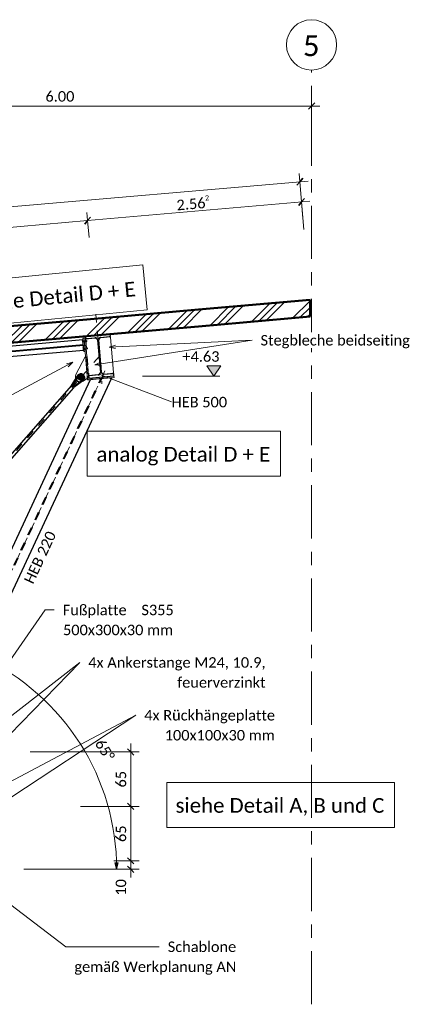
# Model space of a CAD drawing. Header units: metres. Extents: x -25 to 81, y -4 to 26.
# Tile 17 of 53: x -4.25 to 0.44, y -2.86 to 8.88. Entities that reach past the tile are written whole.
import ezdxf

# ---------------------------------------------------------------- set-up
doc = ezdxf.new("R2010")
doc.units = ezdxf.units.M
for name, pattern in [('Achse', [0.5, 0.25, -0.125, 0, -0.125]), ('Achse kurz', [0.2, 0.1, -0.05, 0, -0.05]), ('Rasterlinie', [1.11125, 0.635, -0.15875, 0.15875, -0.15875]), ('Strich', [0.3175, 0.15875, -0.15875]), ('Verdeckt', [0.15, 0.1, -0.05])]:
    doc.linetypes.add(name, pattern=pattern)
for name, color, linetype, lineweight in [('_Verdeckte Linien_', 7, 'Strich', 18), ('A-ANNO-DIMS', 211, 'Continuous', 9), ('A-ANNO-DIMS-50', 211, 'Continuous', 9), ('A-DETL', 90, 'Continuous', 18), ('A-DETL-THIN', 151, 'Continuous', 18), ('A-FLOR', 192, 'Continuous', 35), ('A-FLOR-PATT', 8, 'Continuous', 50), ('G-ANNO-DIMS', 111, 'Continuous', 9), ('S-BEAM', 12, 'Continuous', 35), ('S-BEAM-HDLN', 1, 'Verdeckt', 25), ('S-BEAM-IDEN', 2, 'Continuous', 9), ('S-COLS', 52, 'Continuous', 18), ('S-COLS-HDLN', 52, 'Verdeckt', 25), ('S-GRID', 1, 'Continuous', 9), ('S-GRID-IDEN', 1, 'Continuous', 9), ('Text', 250, 'Continuous', 9), ('Tragwerksverbindungen', 7, 'Continuous', 18)]:
    doc.layers.add(name, color=color, linetype=linetype, lineweight=lineweight)
doc.styles.add('Calibri', font='calibri.ttf', dxfattribs={"height": 0.25})
doc.styles.add('Calibri_2', font='calibri.ttf', dxfattribs={"height": 0.125})
doc.styles.add('Calibri_4', font='calibri.ttf', dxfattribs={"height": 0.175})
doc.dimstyles.new('DIM25', dxfattribs={"dimscale": 0.3048, "dimtxt": 0.147169, "dimasz": 0.246063, "dimexe": 0.328084, "dimexo": 0.0625, "dimgap": 0.016404, "dimtad": 1, "dimrnd": 0.001, "dimzin": 0, "dimdsep": 46, "dimtxsty": 'Calibri_2', "dimblk1": 'OBLIQUE', "dimblk2": 'OBLIQUE', "dimsah": 1, "dimcen": 0.09, "dimdle": 0.328084, "dimadec": 0, "dimazin": 0, "dimtfac": 1, "dimtdec": 4, "dimtix": 1, "dimtmove": 2, "dimatfit": 3, "dimfxl": 0.656168, "dimfxlon": 1, "dimtvp": 1, "dimtolj": 1, "dimtzin": 0, "dimlwd": 18, "dimlwe": 18, "dimarcsym": 2})
doc.dimstyles.new('DIM25_2', dxfattribs={"dimscale": 0.3048, "dimtxt": 0.147169, "dimasz": 0.246063, "dimexe": 0.328084, "dimexo": 0.0625, "dimgap": 0.016404, "dimtad": 1, "dimrnd": 0.001, "dimzin": 0, "dimdsep": 46, "dimtxsty": 'Calibri_2', "dimblk1": 'OBLIQUE', "dimblk2": 'OBLIQUE', "dimsah": 1, "dimcen": 0.09, "dimdle": 0.328084, "dimadec": 0, "dimazin": 0, "dimtfac": 1, "dimtdec": 4, "dimtix": 1, "dimtmove": 2, "dimatfit": 3, "dimfxl": 0.656168, "dimfxlon": 1, "dimtvp": 1, "dimtolj": 1, "dimtzin": 0, "dimlwd": 18, "dimlwe": 18, "dimarcsym": 2})
doc.dimstyles.new('DIM25_3', dxfattribs={"dimscale": 0.3048, "dimtxt": 0.147169, "dimasz": 0.246063, "dimexe": 0.328084, "dimexo": 0.0625, "dimgap": 0.016404, "dimtad": 1, "dimrnd": 0.001, "dimzin": 0, "dimdsep": 46, "dimtxsty": 'Calibri_2', "dimblk1": 'OBLIQUE', "dimblk2": 'OBLIQUE', "dimsah": 1, "dimcen": 0.09, "dimdle": 0.328084, "dimadec": 0, "dimazin": 0, "dimtfac": 1, "dimtdec": 4, "dimtix": 1, "dimtmove": 0, "dimatfit": 3, "dimfxl": 0.656168, "dimfxlon": 1, "dimtvp": 1, "dimtolj": 1, "dimtzin": 0, "dimlwd": 18, "dimlwe": 18, "dimarcsym": 2})
doc.dimstyles.new('DIM25_4', dxfattribs={"dimscale": 0.3048, "dimtxt": 0.147169, "dimasz": 0.246063, "dimexe": 0.328084, "dimexo": 0.0625, "dimgap": 0.016404, "dimtad": 1, "dimdec": 1, "dimlfac": 100, "dimrnd": 0.1, "dimdsep": 46, "dimtxsty": 'Calibri_2', "dimblk1": 'OBLIQUE', "dimblk2": 'OBLIQUE', "dimsah": 1, "dimcen": 0.09, "dimdle": 0.328084, "dimadec": 0, "dimazin": 0, "dimtfac": 1, "dimtdec": 4, "dimtix": 1, "dimtmove": 2, "dimatfit": 3, "dimfxl": 0.656168, "dimfxlon": 1, "dimtvp": 1, "dimtolj": 1, "dimtzin": 0, "dimlwd": 18, "dimlwe": 18, "dimarcsym": 2})
doc.dimstyles.new('DIM25_5', dxfattribs={"dimscale": 0.3048, "dimtxt": 0.147169, "dimasz": 0.246063, "dimexe": 0.328084, "dimexo": 0.0625, "dimgap": 0.016404, "dimtad": 1, "dimdec": 1, "dimlfac": 100, "dimrnd": 0.1, "dimdsep": 46, "dimtxsty": 'Calibri_2', "dimblk1": 'OBLIQUE', "dimblk2": 'OBLIQUE', "dimsah": 1, "dimcen": 0.09, "dimdle": 0.328084, "dimadec": 0, "dimazin": 0, "dimtfac": 1, "dimtdec": 4, "dimtix": 1, "dimtmove": 0, "dimatfit": 3, "dimfxl": 0.656168, "dimfxlon": 1, "dimtvp": 1, "dimtolj": 1, "dimtzin": 0, "dimlwd": 18, "dimlwe": 18, "dimarcsym": 2})
doc.dimstyles.new('WIN25', dxfattribs={"dimscale": 0.3048, "dimtxt": 0.147169, "dimasz": 0.246063, "dimexe": 0.328084, "dimexo": 0.328084, "dimgap": 0.016404, "dimtad": 1, "dimdec": 1, "dimlfac": 100, "dimrnd": 0.1, "dimdsep": 46, "dimtxsty": 'Calibri_2', "dimsah": 1, "dimcen": 0.09, "dimadec": 0, "dimazin": 0, "dimtfac": 1, "dimtdec": 4, "dimtix": 1, "dimtmove": 2, "dimatfit": 3, "dimfxl": 1, "dimtvp": 1, "dimtolj": 1, "dimtzin": 0, "dimlwd": 18, "dimlwe": 18, "dimarcsym": 2})

# ---------------------------------------------------------------- blocks, each defined once
blk = doc.blocks.new('Vierkantstahl Träger - QRO 120-1128519-2 - 2')
at = {"layer": 'S-BEAM'}
for p, q in [((-3.487, 5.006), (-10.003, 4.436)), ((-3.486, 5), (-10.003, 4.43))]:
    blk.add_line(p, q, dxfattribs=at)
blk = doc.blocks.new('HEB Träger - HEB 220-1128520-2 - 2')
at = {"layer": 'S-BEAM-HDLN'}
for p, q in [((-17.331, 0.2), (-15.279, 4.6)), ((-17.32, 0.2), (-15.268, 4.601))]:
    blk.add_line(p, q, dxfattribs=at)
blk = doc.blocks.new('SP-TV-Schraube_Mutter_001 - M36-1128529-2 - 2')
at = {"layer": 'Tragwerksverbindungen', "linetype": 'Strich'}
blk.add_hatch(color=142, dxfattribs=at).paths.add_polyline_path([(-15.519, 4.581), (-15.492, 4.597), (-15.492, 4.628), (-15.519, 4.644), (-15.547, 4.628), (-15.547, 4.597)])
at = {"layer": 'Tragwerksverbindungen'}
for p, q in [((-15.519, 4.644), (-15.547, 4.628)), ((-15.547, 4.628), (-15.547, 4.597)), ((-15.547, 4.597), (-15.519, 4.581)), ((-15.492, 4.628), (-15.519, 4.644)), ((-15.519, 4.581), (-15.492, 4.597)), ((-15.492, 4.597), (-15.492, 4.628))]:
    blk.add_line(p, q, dxfattribs=at)
blk = doc.blocks.new('HEB Träger - HEB 500-V1-2 - 2')
at = {"layer": 'S-BEAM', "lineweight": 25}
for p, q in [((-15.167, 5.132), (-15.465, 5.106)), ((-15.465, 5.106), (-15.463, 5.078)), ((-15.463, 5.078), (-15.348, 5.088)), ((-15.318, 5.064), (-15.284, 4.675)), ((-15.27, 4.677), (-15.304, 5.065)), ((-15.279, 5.094), (-15.164, 5.104)), ((-15.164, 5.104), (-15.167, 5.132)), ((-15.309, 4.646), (-15.424, 4.636)), ((-15.424, 4.636), (-15.422, 4.608)), ((-15.422, 4.608), (-15.123, 4.634)), ((-15.125, 4.662), (-15.241, 4.652)), ((-15.123, 4.634), (-15.125, 4.662))]:
    blk.add_line(p, q, dxfattribs=at)
for centre, start, end in [((-15.345, 5.061), 5, 95), ((-15.277, 5.067), 95, 185), ((-15.311, 4.673), 275, 5), ((-15.243, 4.679), 185, 275)]:
    blk.add_arc(centre, 0.027, start, end, dxfattribs=at)
blk = doc.blocks.new('FP_4-2 - 2')
at = {"layer": 'A-FLOR-PATT', "lineweight": 18}
for p, q in [((-9.411, 4.791), (-5.096, 5.169)), ((-9.411, 4.791), (-5.096, 5.169)), ((-9.332, 4.798), (-5.057, 5.172)), ((-9.332, 4.798), (-5.057, 5.172)), ((-9.253, 4.805), (-5.017, 5.176)), ((-9.253, 4.805), (-5.017, 5.176)), ((-8.964, 4.83), (-4.873, 5.188)), ((-8.964, 4.83), (-4.873, 5.188)), ((-8.885, 4.837), (-4.833, 5.192)), ((-8.885, 4.837), (-4.833, 5.192)), ((-8.806, 4.844), (-4.794, 5.195)), ((-8.806, 4.844), (-4.794, 5.195)), ((-8.517, 4.869), (-4.649, 5.208)), ((-8.517, 4.869), (-4.649, 5.208)), ((-8.438, 4.876), (-4.61, 5.211)), ((-8.438, 4.876), (-4.61, 5.211)), ((-8.358, 4.883), (-4.57, 5.215)), ((-8.358, 4.883), (-4.57, 5.215)), ((-8.069, 4.908), (-4.425, 5.228)), ((-8.069, 4.908), (-4.425, 5.228)), ((-7.99, 4.915), (-4.386, 5.231)), ((-7.99, 4.915), (-4.386, 5.231)), ((-7.911, 4.922), (-4.346, 5.234)), ((-7.911, 4.922), (-4.346, 5.234)), ((-7.622, 4.947), (-4.202, 5.247)), ((-7.622, 4.947), (-4.202, 5.247)), ((-7.543, 4.954), (-4.162, 5.251)), ((-7.543, 4.954), (-4.162, 5.251)), ((-7.464, 4.961), (-4.123, 5.254)), ((-7.464, 4.961), (-4.123, 5.254)), ((-10.753, 4.673), (-6.183, 5.074)), ((-10.753, 4.673), (-6.183, 5.074)), ((-10.674, 4.68), (-6.104, 5.081)), ((-10.674, 4.68), (-6.104, 5.081)), ((-10.595, 4.687), (-6.025, 5.088)), ((-10.595, 4.687), (-6.025, 5.088)), ((-10.306, 4.712), (-5.736, 5.113)), ((-10.306, 4.712), (-5.736, 5.113)), ((-10.227, 4.719), (-5.657, 5.12)), ((-10.227, 4.719), (-5.657, 5.12)), ((-10.148, 4.726), (-5.578, 5.127)), ((-10.148, 4.726), (-5.578, 5.127)), ((-9.859, 4.751), (-5.32, 5.149)), ((-9.859, 4.751), (-5.32, 5.149)), ((-9.78, 4.758), (-5.281, 5.153)), ((-9.78, 4.758), (-5.281, 5.153)), ((-9.7, 4.765), (-5.241, 5.156)), ((-9.7, 4.765), (-5.241, 5.156)), ((-12.095, 4.556), (-7.525, 4.956)), ((-12.095, 4.556), (-7.525, 4.956)), ((-12.016, 4.562), (-7.446, 4.963)), ((-12.016, 4.562), (-7.446, 4.963)), ((-11.937, 4.569), (-7.367, 4.97)), ((-11.937, 4.569), (-7.367, 4.97)), ((-11.648, 4.595), (-7.078, 4.995)), ((-11.648, 4.595), (-7.078, 4.995)), ((-11.569, 4.602), (-6.999, 5.002)), ((-11.569, 4.602), (-6.999, 5.002)), ((-11.49, 4.609), (-6.92, 5.009)), ((-11.49, 4.609), (-6.92, 5.009)), ((-11.201, 4.634), (-6.631, 5.035)), ((-11.201, 4.634), (-6.631, 5.035)), ((-11.121, 4.641), (-6.552, 5.041)), ((-11.121, 4.641), (-6.552, 5.041)), ((-11.042, 4.648), (-6.473, 5.048)), ((-11.042, 4.648), (-6.473, 5.048)), ((-12.769, 4.497), (-8.262, 4.892)), ((-12.769, 4.497), (-8.262, 4.892)), ((-12.769, 4.497), (-8.341, 4.885)), ((-12.769, 4.497), (-8.341, 4.885)), ((-12.769, 4.497), (-8.42, 4.878)), ((-12.769, 4.497), (-8.42, 4.878)), ((-12.769, 4.497), (-8.709, 4.853)), ((-12.769, 4.497), (-8.709, 4.853)), ((-12.769, 4.497), (-8.788, 4.846)), ((-12.769, 4.497), (-8.788, 4.846)), ((-12.769, 4.497), (-8.867, 4.839)), ((-12.769, 4.497), (-8.867, 4.839)), ((-12.542, 4.516), (-7.973, 4.917)), ((-12.542, 4.516), (-7.973, 4.917)), ((-12.463, 4.523), (-7.894, 4.924)), ((-12.463, 4.523), (-7.894, 4.924)), ((-12.384, 4.53), (-7.815, 4.931)), ((-12.384, 4.53), (-7.815, 4.931)), ((-12.769, 4.497), (-9.157, 4.813)), ((-12.769, 4.497), (-9.157, 4.813)), ((-12.769, 4.497), (-9.236, 4.806)), ((-12.769, 4.497), (-9.236, 4.806)), ((-12.769, 4.497), (-9.315, 4.8)), ((-12.769, 4.497), (-9.315, 4.8)), ((-12.769, 4.497), (-9.604, 4.774)), ((-12.769, 4.497), (-9.604, 4.774)), ((-12.769, 4.497), (-9.683, 4.767)), ((-12.769, 4.497), (-9.683, 4.767)), ((-12.769, 4.497), (-9.762, 4.76)), ((-12.769, 4.497), (-9.762, 4.76)), ((-12.769, 4.497), (-10.051, 4.735)), ((-12.769, 4.497), (-10.051, 4.735)), ((-12.769, 4.497), (-10.13, 4.728)), ((-12.769, 4.497), (-10.13, 4.728)), ((-12.769, 4.497), (-10.209, 4.721)), ((-12.769, 4.497), (-10.209, 4.721)), ((-12.769, 4.497), (-10.498, 4.696)), ((-12.769, 4.497), (-10.498, 4.696)), ((-12.769, 4.497), (-10.578, 4.689)), ((-12.769, 4.497), (-10.578, 4.689)), ((-12.769, 4.497), (-10.657, 4.682)), ((-12.769, 4.497), (-10.657, 4.682)), ((-12.769, 4.497), (-10.946, 4.657)), ((-12.769, 4.497), (-10.946, 4.657)), ((-12.769, 4.497), (-11.025, 4.65)), ((-12.769, 4.497), (-11.025, 4.65)), ((-12.769, 4.497), (-11.104, 4.643)), ((-12.769, 4.497), (-11.104, 4.643)), ((-12.769, 4.497), (-11.393, 4.618)), ((-12.769, 4.497), (-11.393, 4.618)), ((-12.769, 4.497), (-11.472, 4.611)), ((-12.769, 4.497), (-11.472, 4.611)), ((-12.769, 4.497), (-11.551, 4.604)), ((-12.769, 4.497), (-11.551, 4.604)), ((-12.769, 4.497), (-11.84, 4.579)), ((-12.769, 4.497), (-11.84, 4.579)), ((-12.769, 4.497), (-11.919, 4.572)), ((-12.769, 4.497), (-11.919, 4.572)), ((-12.769, 4.497), (-11.999, 4.565)), ((-12.769, 4.497), (-11.999, 4.565)), ((-12.769, 4.497), (-12.288, 4.539)), ((-12.769, 4.497), (-12.288, 4.539)), ((-12.769, 4.497), (-12.367, 4.532)), ((-12.769, 4.497), (-12.367, 4.532)), ((-12.769, 4.497), (-12.446, 4.526)), ((-12.769, 4.497), (-12.446, 4.526)), ((-12.769, 4.497), (-12.735, 4.5)), ((-12.769, 4.497), (-12.735, 4.5))]:
    blk.add_line(p, q, dxfattribs=at)
blk = doc.blocks.new('SP-TV-AP-Rechteck_002 - AP-Rechteck-1131863-2 - 2')
at = {"layer": 'Tragwerksverbindungen'}
for p, q in [((-15.422, 4.608), (-15.123, 4.634)), ((-15.422, 4.608), (-15.42, 4.588)), ((-15.121, 4.614), (-15.42, 4.588)), ((-15.123, 4.634), (-15.121, 4.614))]:
    blk.add_line(p, q, dxfattribs=at)
blk = doc.blocks.new('SP-TV-AP-Rechteck_002 - AP-Rechteck-1131659-2 - 2')
at = {"layer": 'Tragwerksverbindungen'}
for p, q in [((-22.043, 4.531), (-22.028, 4.532)), ((-21.998, 4.013), (-22.043, 4.531)), ((-22.028, 4.532), (-21.983, 4.014)), ((-21.998, 4.013), (-21.983, 4.014))]:
    blk.add_line(p, q, dxfattribs=at)
blk = doc.blocks.new('SP-TV-AP-Rechteck_002 - AP-Rechteck-1132111-2 - 2')
at = {"layer": 'Tragwerksverbindungen'}
for p, q in [((-22.026, 4.511), (-22.011, 4.513)), ((-22.012, 4.352), (-22.026, 4.511)), ((-22.011, 4.513), (-21.997, 4.353)), ((-22.012, 4.352), (-21.997, 4.353))]:
    blk.add_line(p, q, dxfattribs=at)
blk = doc.blocks.new('Rundstahl Träger - RB 36-V11-2 - 2')
at = {"layer": 'S-BEAM', "lineweight": 25}
for p, q in [((-15.629, 4.52), (-19.248, 0.41)), ((-19.218, 0.383), (-15.599, 4.494)), ((-15.614, 4.507), (-15.629, 4.52)), ((-15.614, 4.507), (-15.628, 4.52)), ((-15.612, 4.506), (-15.614, 4.507)), ((-15.612, 4.506), (-15.614, 4.507)), ((-15.599, 4.494), (-15.605, 4.499)), ((-15.599, 4.494), (-15.605, 4.499)), ((-19.248, 0.41), (-19.244, 0.406)), ((-19.247, 0.409), (-19.244, 0.406)), ((-19.223, 0.388), (-19.218, 0.384)), ((-19.223, 0.388), (-19.218, 0.383))]:
    blk.add_line(p, q, dxfattribs=at)
at = {"layer": 'S-BEAM-HDLN'}
for p, q in [((-15.605, 4.499), (-15.612, 4.506)), ((-15.605, 4.499), (-15.612, 4.506)), ((-19.244, 0.406), (-19.233, 0.397)), ((-19.244, 0.406), (-19.233, 0.397)), ((-19.233, 0.397), (-19.223, 0.388)), ((-19.233, 0.397), (-19.223, 0.388))]:
    blk.add_line(p, q, dxfattribs=at)
blk = doc.blocks.new('Öse3 - Öse2-1135707-2 - 2')
at = {"layer": 'S-COLS', "lineweight": 50}
for p, q in [((-3.546, 4.642), (-3.625, 4.517)), ((-3.605, 4.499), (-3.487, 4.589)), ((-3.625, 4.517), (-3.605, 4.499))]:
    blk.add_line(p, q, dxfattribs=at)
blk.add_arc((-3.517, 4.615), 0.0397, 318.3111, 138.3111, dxfattribs=at)
at = {"layer": 'S-COLS-HDLN'}
for start, end in [(96.1026, 276.1026), (276.1026, 96.1026)]:
    blk.add_arc((-3.517, 4.615), 0.0185, start, end, dxfattribs=at)
blk = doc.blocks.new('Öse4 - Öse2-1135721-2 - 2')
at = {"layer": 'S-COLS'}
blk.add_line((-3.605, 4.499), (-3.521, 4.563), dxfattribs=at)
at = {"layer": 'S-COLS-HDLN'}
for p, q in [((-3.546, 4.642), (-3.625, 4.518)), ((-3.521, 4.563), (-3.487, 4.589)), ((-3.625, 4.518), (-3.605, 4.499))]:
    blk.add_line(p, q, dxfattribs=at)
for radius, start, end in [(0.0397, 318.3111, 138.3111), (0.0185, 96.1026, 276.1026), (0.0185, 276.1026, 96.1026)]:
    blk.add_arc((-3.517, 4.615), radius, start, end, dxfattribs=at)
blk = doc.blocks.new('Verbindungsblech1 - Verbindungsblech2-1135840-2 - 2')
at = {"layer": 'S-COLS'}
for p, q in [((-3.282, 5.093), (-3.304, 5.068)), ((-3.304, 5.065), (-3.27, 4.677)), ((-3.177, 5.103), (-3.279, 5.094)), ((-3.162, 5.091), (-3.177, 5.103)), ((-3.126, 4.676), (-3.162, 5.091)), ((-3.269, 4.673), (-3.244, 4.653)), ((-3.241, 4.652), (-3.139, 4.661)), ((-3.139, 4.661), (-3.126, 4.676))]:
    blk.add_line(p, q, dxfattribs=at)
at = {"layer": 'S-COLS-HDLN'}
for p, q in [((-3.304, 5.068), (-3.304, 5.067)), ((-3.304, 5.067), (-3.304, 5.065)), ((-3.28, 5.094), (-3.282, 5.094)), ((-3.282, 5.094), (-3.282, 5.093)), ((-3.27, 4.677), (-3.27, 4.674)), ((-3.27, 4.674), (-3.269, 4.673)), ((-3.244, 4.653), (-3.243, 4.652)), ((-3.243, 4.652), (-3.241, 4.652))]:
    blk.add_line(p, q, dxfattribs=at)
blk = doc.blocks.new('Verbindungsblech2 - Verbindungsblech2-1135960-2 - 2')
at = {"layer": 'S-COLS'}
for p, q in [((-3.45, 5.079), (-3.462, 5.065)), ((-3.348, 5.088), (-3.45, 5.079)), ((-3.319, 5.067), (-3.345, 5.088)), ((-3.284, 4.675), (-3.318, 5.064)), ((-3.426, 4.649), (-3.411, 4.637)), ((-3.411, 4.637), (-3.309, 4.646)), ((-3.306, 4.647), (-3.285, 4.671))]:
    blk.add_line(p, q, dxfattribs=at)
at = {"layer": 'S-COLS-HDLN'}
for p, q in [((-3.462, 5.065), (-3.462, 5.064)), ((-3.462, 5.064), (-3.426, 4.65)), ((-3.346, 5.089), (-3.348, 5.088)), ((-3.345, 5.088), (-3.346, 5.089)), ((-3.319, 5.066), (-3.319, 5.067)), ((-3.318, 5.064), (-3.319, 5.066)), ((-3.426, 4.65), (-3.426, 4.649)), ((-3.309, 4.646), (-3.307, 4.646)), ((-3.307, 4.646), (-3.306, 4.647)), ((-3.285, 4.671), (-3.284, 4.672)), ((-3.284, 4.672), (-3.284, 4.675))]:
    blk.add_line(p, q, dxfattribs=at)
blk = doc.blocks.new('Lasche richtig3 - Lasche richtig-1135979-2 - 2')
at = {"layer": 'S-COLS'}
for p, q in [((-3.466, 4.863), (-3.576, 4.651)), ((-3.459, 4.86), (-3.466, 4.863)), ((-3.437, 4.607), (-3.459, 4.86)), ((-3.489, 4.573), (-3.437, 4.607))]:
    blk.add_line(p, q, dxfattribs=at)
for start, end in [(152.6315, 207.1385), (271.1379, 303.1702)]:
    blk.add_arc((-3.522, 4.623), 0.0602, start, end, dxfattribs=at)
at = {"layer": 'S-COLS-HDLN'}
for centre, radius, start, end in [((-3.522, 4.623), 0.0602, 207.1858, 271.0906), ((-3.517, 4.617), 0.0186, 97.2764, 277.2764), ((-3.517, 4.617), 0.0186, 277.2764, 97.2764)]:
    blk.add_arc(centre, radius, start, end, dxfattribs=at)
blk = doc.blocks.new('SP-TV-Schraube_DIN4017_001 - M12-V16-2 - 2')
at = {"layer": '_Verdeckte Linien_'}
for p, q in [((-15.498, 5.052), (-15.499, 5.058)), ((-15.491, 5.058), (-15.499, 5.058)), ((-15.491, 5.053), (-15.498, 5.052)), ((-15.498, 5.042), (-15.498, 5.052)), ((-15.446, 5.058), (-15.491, 5.054)), ((-15.446, 5.052), (-15.446, 5.058)), ((-15.446, 5.052), (-15.446, 5.058)), ((-15.445, 5.046), (-15.446, 5.052)), ((-15.445, 5.046), (-15.446, 5.052)), ((-15.498, 5.042), (-15.49, 5.043)), ((-15.497, 5.037), (-15.498, 5.042)), ((-15.49, 5.038), (-15.497, 5.037)), ((-15.49, 5.042), (-15.445, 5.046))]:
    blk.add_line(p, q, dxfattribs=at)
at = {"layer": 'Tragwerksverbindungen'}
for p, q in [((-15.491, 5.058), (-15.491, 5.053)), ((-15.491, 5.053), (-15.49, 5.043)), ((-15.49, 5.043), (-15.49, 5.038))]:
    blk.add_line(p, q, dxfattribs=at)
blk = doc.blocks.new('Raster - 5_0-CAL mit Kreis-650460-2 - 2')
at = {"layer": 'S-GRID-IDEN'}
blk.add_circle((-24.764, 8.583), 0.3, dxfattribs=at)
blk = doc.blocks.new('DIMBLOCK34-2 - 2')
at = {"layer": 'A-ANNO-DIMS-50', "lineweight": 18}
for p, q in [((-0.904, 6.95), (-0.912, 7.05)), ((-0.804, 6.959), (-12.99, 5.9)), ((-0.904, 6.95), (-0.854, 6.379)), ((-12.891, 5.909), (-12.899, 6.009)), ((-12.891, 5.909), (-12.841, 5.338))]:
    blk.add_line(p, q, dxfattribs=at)
at = {"layer": 'A-ANNO-DIMS-50', "lineweight": 35}
for p, q in [((-0.904, 6.95), (-0.938, 6.91)), ((-0.904, 6.95), (-0.869, 6.991)), ((-12.891, 5.909), (-12.925, 5.868)), ((-12.891, 5.909), (-12.857, 5.95))]:
    blk.add_line(p, q, dxfattribs=at)
at = {"layer": 'A-ANNO-DIMS-50', "color": 0, "lineweight": 18, "insert": (-8.827, 6.441), "char_height": 0.125, "width": 0.61984, "attachment_point": 1, "rotation": 4.9648, "line_spacing_factor": 1.158048, "style": 'Calibri_2'}
blk.add_mtext('12.03\\A2\\H0.5x;\\S2^  ;\\H2x;', dxfattribs=at)
blk = doc.blocks.new('_Oblique')
at = {"color": 0, "linetype": 'ByBlock', "lineweight": -2}
blk.add_line((-0.5, -0.5), (0.5, 0.5), dxfattribs=at)
blk = doc.blocks.new('DIMBLOCK36-2 - 2')
at = {"layer": 'A-ANNO-DIMS-50', "lineweight": 18}
for p, q in [((-3.436, 6.486), (-3.444, 6.585)), ((-10.312, 5.884), (-3.436, 6.486)), ((-3.436, 6.486), (-3.418, 6.286)), ((-10.312, 5.884), (-10.321, 5.984))]:
    blk.add_line(p, q, dxfattribs=at)
at = {"layer": 'A-ANNO-DIMS-50', "lineweight": 35}
for p, q in [((-3.436, 6.486), (-3.47, 6.445)), ((-3.436, 6.486), (-3.401, 6.526)), ((-10.312, 5.884), (-10.346, 5.843)), ((-10.312, 5.884), (-10.278, 5.925))]:
    blk.add_line(p, q, dxfattribs=at)
at = {"layer": 'A-ANNO-DIMS-50', "linetype": 'Achse', "lineweight": 18}
blk.add_line((-10.312, 5.884), (-10.295, 5.685), dxfattribs=at)
at = {"layer": 'A-ANNO-DIMS-50', "color": 0, "lineweight": 18, "insert": (-7.258, 6.33), "char_height": 0.125, "width": 0.49976, "attachment_point": 1, "rotation": 5, "line_spacing_factor": 1.158048, "style": 'Calibri_2'}
blk.add_mtext('6.90\\A2\\H0.5x;\\S3^  ;\\H2x;', dxfattribs=at)
blk = doc.blocks.new('DIMBLOCK37-2 - 2')
at = {"layer": 'A-ANNO-DIMS-50', "lineweight": 18}
for p, q in [((-3.436, 6.486), (-0.784, 6.718)), ((-0.883, 6.709), (-0.892, 6.809)), ((-0.883, 6.709), (-0.866, 6.51)), ((-3.436, 6.486), (-3.444, 6.585)), ((-3.436, 6.486), (-3.418, 6.286))]:
    blk.add_line(p, q, dxfattribs=at)
at = {"layer": 'A-ANNO-DIMS-50', "lineweight": 35}
for p, q in [((-0.883, 6.709), (-0.917, 6.668)), ((-0.883, 6.709), (-0.849, 6.75)), ((-3.436, 6.486), (-3.47, 6.445)), ((-3.436, 6.486), (-3.401, 6.526))]:
    blk.add_line(p, q, dxfattribs=at)
at = {"layer": 'A-ANNO-DIMS-50', "color": 0, "lineweight": 18, "insert": (-2.382, 6.757), "char_height": 0.125, "width": 0.49976, "attachment_point": 1, "rotation": 5, "line_spacing_factor": 1.158048, "style": 'Calibri_2'}
blk.add_mtext('2.56\\A2\\H0.5x;\\S2^  ;\\H2x;', dxfattribs=at)
blk = doc.blocks.new('DIMBLOCK38-2 - 2')
at = {"layer": 'A-ANNO-DIMS-50', "lineweight": 18}
for points in [[(-4.701, 1.279), (-4.642, 1.229), (-4.625, 1.265)], [(-3.09, -1.25), (-3.07, -1.175), (-3.111, -1.175)]]:
    blk.add_hatch(color=256, dxfattribs=at).paths.add_polyline_path(points)
for p, q in [((-4.701, 1.279), (-4.659, 1.37)), ((-4.701, 1.279), (-5.047, 0.536)), ((-4.701, 1.279), (-4.642, 1.229)), ((-4.625, 1.265), (-4.701, 1.279)), ((-4.642, 1.229), (-4.625, 1.265)), ((-3.09, -1.25), (-4.199, -1.25)), ((-3.07, -1.175), (-3.111, -1.175)), ((-3.111, -1.175), (-3.09, -1.25)), ((-3.09, -1.25), (-3.07, -1.175)), ((-3.09, -1.25), (-3.09, -1.25)), ((-3.09, -1.25), (-2.99, -1.25))]:
    blk.add_line(p, q, dxfattribs=at)
blk.add_arc((-5.88, -1.25), 2.791, 360, 65, dxfattribs=at)
blk.add_arc((-5.88, -1.25), 2.791, 360, 65, dxfattribs=at)
at = {"layer": 'A-ANNO-DIMS-50', "color": 0, "lineweight": 18, "insert": (-3.249, 0.317), "char_height": 0.125, "width": 0.32425, "attachment_point": 1, "rotation": 302.5, "line_spacing_factor": 1.158048, "style": 'Calibri_2'}
blk.add_mtext('65°', dxfattribs=at)
blk = doc.blocks.new('DIMBLOCK39-2 - 2')
at = {"layer": 'A-ANNO-DIMS-50', "lineweight": 18}
for p, q in [((-2.922, -1.15), (-3.122, -1.15)), ((-2.922, -1.35), (-2.922, -1.15)), ((-2.922, -1.15), (-2.822, -1.15)), ((-2.922, -1.25), (-3.122, -1.25)), ((-2.922, -1.25), (-2.822, -1.25))]:
    blk.add_line(p, q, dxfattribs=at)
at = {"layer": 'A-ANNO-DIMS-50', "lineweight": 35}
for p, q in [((-2.922, -1.15), (-2.96, -1.112)), ((-2.922, -1.15), (-2.885, -1.187)), ((-2.922, -1.25), (-2.96, -1.212)), ((-2.922, -1.25), (-2.885, -1.288))]:
    blk.add_line(p, q, dxfattribs=at)
at = {"layer": 'A-ANNO-DIMS-50', "color": 0, "lineweight": 18, "insert": (-3.101, -1.565), "char_height": 0.125, "width": 0.24017, "attachment_point": 1, "rotation": 90, "line_spacing_factor": 1.158048, "style": 'Calibri_2'}
blk.add_mtext('10', dxfattribs=at)
blk = doc.blocks.new('DIMBLOCK40-2 - 2')
at = {"layer": 'A-ANNO-DIMS-50', "lineweight": 35}
for p, q in [((-2.922, -0.5), (-2.96, -0.462)), ((-2.922, -0.5), (-2.885, -0.537)), ((-2.922, -1.15), (-2.96, -1.112)), ((-2.922, -1.15), (-2.885, -1.187))]:
    blk.add_line(p, q, dxfattribs=at)
at = {"layer": 'A-ANNO-DIMS-50', "lineweight": 18}
for p, q in [((-2.922, -0.5), (-3.521, -0.5)), ((-2.922, -1.15), (-2.922, -0.5)), ((-2.922, -0.5), (-2.822, -0.5)), ((-2.922, -1.15), (-3.122, -1.15)), ((-2.922, -1.15), (-2.822, -1.15))]:
    blk.add_line(p, q, dxfattribs=at)
at = {"layer": 'A-ANNO-DIMS-50', "color": 0, "lineweight": 18, "insert": (-3.101, -0.925), "char_height": 0.125, "width": 0.24017, "attachment_point": 1, "rotation": 90, "line_spacing_factor": 1.158048, "style": 'Calibri_2'}
blk.add_mtext('65', dxfattribs=at)
blk = doc.blocks.new('DIMBLOCK41-2 - 2')
at = {"layer": 'A-ANNO-DIMS-50', "lineweight": 18}
for p, q in [((-2.922, -0.5), (-2.922, 0.25)), ((-2.922, 0.15), (-4.12, 0.15)), ((-2.922, 0.15), (-2.822, 0.15)), ((-2.922, -0.5), (-3.521, -0.5)), ((-2.922, -0.5), (-2.822, -0.5))]:
    blk.add_line(p, q, dxfattribs=at)
at = {"layer": 'A-ANNO-DIMS-50', "lineweight": 35}
for p, q in [((-2.922, 0.15), (-2.96, 0.187)), ((-2.922, 0.15), (-2.885, 0.112)), ((-2.922, -0.5), (-2.96, -0.462)), ((-2.922, -0.5), (-2.885, -0.537))]:
    blk.add_line(p, q, dxfattribs=at)
at = {"layer": 'A-ANNO-DIMS-50', "color": 0, "lineweight": 18, "insert": (-3.101, -0.275), "char_height": 0.125, "width": 0.24017, "attachment_point": 1, "rotation": 90, "line_spacing_factor": 1.158048, "style": 'Calibri_2'}
blk.add_mtext('65', dxfattribs=at)
blk = doc.blocks.new('Höhenkoten - SP-TX-Symbol-Höhenkote-Schnitt-roh_001-616812-2 - 2')
at = {"layer": 'G-ANNO-DIMS'}
blk.add_hatch(color=256, dxfattribs=at).paths.add_polyline_path([(-13.848, 4.756), (-13.93, 4.63), (-14.015, 4.756)])
for p, q in [((-13.93, 4.63), (-14.015, 4.756)), ((-14.015, 4.756), (-13.848, 4.756)), ((-13.848, 4.756), (-14.015, 4.756)), ((-14.015, 4.756), (-13.93, 4.63)), ((-13.848, 4.756), (-13.93, 4.63)), ((-13.93, 4.63), (-13.848, 4.756)), ((-13.98, 4.63), (-13.88, 4.63))]:
    blk.add_line(p, q, dxfattribs=at)
blk = doc.blocks.new('DIMBLOCK69-2 - 2')
at = {"layer": 'A-ANNO-DIMS-50', "lineweight": 18}
for p, q in [((-6.764, 7.853), (-6.764, 8.053)), ((-0.764, 7.853), (-0.764, 8.053)), ((-6.764, 7.853), (-0.664, 7.853)), ((-6.764, 7.853), (-6.764, 7.753)), ((-0.764, 7.853), (-0.764, 7.753))]:
    blk.add_line(p, q, dxfattribs=at)
at = {"layer": 'A-ANNO-DIMS-50', "lineweight": 35}
for p, q in [((-6.764, 7.853), (-6.726, 7.89)), ((-0.764, 7.853), (-0.726, 7.89)), ((-6.764, 7.853), (-6.801, 7.815)), ((-0.764, 7.853), (-0.801, 7.815))]:
    blk.add_line(p, q, dxfattribs=at)
at = {"layer": 'A-ANNO-DIMS-50', "color": 0, "lineweight": 18, "insert": (-3.939, 8.031), "char_height": 0.125, "width": 0.42029, "attachment_point": 1, "line_spacing_factor": 1.158048, "style": 'Calibri_2'}
blk.add_mtext('6.00', dxfattribs=at)

msp = doc.modelspace()

# ---------------------------------------------------------------- hatches: boundary and pattern name
at = {"layer": 'A-FLOR-PATT', "lineweight": 18}
h = msp.add_hatch(dxfattribs=at)
h.set_pattern_fill('FP_2', color=256, style=0, pattern_type=2)
h.set_pattern_definition([(45, (-10.446, 2.073), (-0.224506, 0.224506), []), (45, (-10.367, 2.073), (0, 0.449013), []), (45, (-10.526, 2.073), (0, 0.449013), [])])
h.paths.add_polyline_path([(-12.7682, 4.2919), (-0.7812, 5.3418), (-0.7812, 5.5418), (-12.7682, 4.4919)])

# ---------------------------------------------------------------- linework, layer by layer
at = {"layer": 'A-DETL', "linetype": 'Achse kurz'}
for p, q in [((-3.3379, 5.3696), (-3.2655, 4.5415)), ((-3.2943, 4.8702), (-7.4501, 0.15)), ((-3.2294, 4.6951), (-5.3488, 0.15))]:
    msp.add_line(p, q, dxfattribs=at)
at = {"layer": 'A-DETL-THIN'}
msp.add_line((-1.8595, 4.63), (-2.7795, 4.63), dxfattribs=at)
at = {"layer": 'A-FLOR', "lineweight": 50}
msp.add_line((-0.7812, 5.3418), (-0.7812, 5.5418), dxfattribs=at)
at = {"layer": 'A-FLOR', "lineweight": 50, "flags": 128}
for points in [[(-0.7812, 5.5418), (-2.1131, 5.4252), (-3.445, 5.3085), (-4.7769, 5.1919), (-6.1088, 5.0752), (-7.4407, 4.9585), (-8.7726, 4.8419), (-10.1045, 4.7252), (-11.4363, 4.6086), (-12.7682, 4.4919)], [(-12.7682, 4.2919), (-11.4363, 4.4086), (-10.1045, 4.5252), (-8.7726, 4.6419), (-7.4407, 4.7585), (-6.1088, 4.8752), (-4.7769, 4.9919), (-3.445, 5.1085), (-2.1131, 5.2252), (-0.7812, 5.3418)]]:
    msp.add_lwpolyline(points, dxfattribs=at)
at = {"layer": 'G-ANNO-DIMS'}
msp.add_line((-1.9304, 4.63), (-1.9304, 4.63), dxfattribs=at)
msp.add_line((-1.9304, 4.63), (-1.9304, 4.63), dxfattribs=at)
at = {"layer": 'S-BEAM', "lineweight": 25}
for p, q in [((-3.4918, 5.0628), (-10.0081, 4.4927)), ((-3.4814, 4.9433), (-3.4918, 5.0628)), ((-9.9976, 4.3732), (-3.4814, 4.9433)), ((-5.4065, 0.2865), (-3.3998, 4.59)), ((-5.2041, 0.2), (-3.1471, 4.6114)), ((-3.2995, 4.5985), (-3.369, 4.5927)), ((-3.2679, 4.6012), (-3.2789, 4.6002)), ((-3.1471, 4.6114), (-3.2473, 4.6029))]:
    msp.add_line(p, q, dxfattribs=at)
at = {"layer": 'S-BEAM', "lineweight": 25, "flags": 128}
for points in [[(-3.2789, 4.6002), (-3.2794, 4.6002), (-3.2809, 4.6001), (-3.2834, 4.5999), (-3.2866, 4.5996), (-3.2906, 4.5993), (-3.2949, 4.5989), (-3.2995, 4.5985)], [(-3.2473, 4.6029), (-3.2519, 4.6025), (-3.2562, 4.6022), (-3.2602, 4.6018), (-3.2634, 4.6015), (-3.2659, 4.6013), (-3.2674, 4.6012), (-3.2679, 4.6012)]]:
    msp.add_lwpolyline(points, dxfattribs=at)
at = {"layer": 'S-BEAM-HDLN'}
for p in [(-3.3998, 4.59), (-3.369, 4.5926)]:
    msp.add_line(p, (-3.3997, 4.5901), dxfattribs=at)
at = {"layer": 'S-BEAM-IDEN'}
msp.add_line((-3.2903, 4.6503), (-2.4343, 4.3259), dxfattribs=at)
at = {"layer": 'S-GRID', "linetype": 'Rasterlinie'}
msp.add_line((-0.7635, -2.8608), (-0.7635, 8.2831), dxfattribs=at)
at = {"layer": 'Text'}
for p, q in [((-3.3489, 4.765), (-1.4734, 5.0595)), ((-3.1772, 4.9783), (-1.4734, 5.0595)), ((-3.1772, 4.9783), (-3.1033, 5.0019)), ((-3.1772, 4.9783), (-3.1013, 4.9618)), ((-3.6121, 4.7972), (-5.7717, 3.6483)), ((-3.6121, 4.7972), (-3.6877, 4.7797)), ((-3.6121, 4.7972), (-3.6688, 4.7443)), ((-3.3489, 4.765), (-3.2779, 4.7965)), ((-3.3489, 4.765), (-3.2716, 4.7568)), ((-5.1061, 0.1876), (-3.9433, 1.8423)), ((-3.9433, 1.8423), (-3.8342, 1.8423)), ((-5.533, -0.3476), (-3.5299, 1.2164)), ((-5.1418, -0.438), (-3.5299, 1.2164)), ((-5.0893, -0.8781), (-2.8622, 0.5868)), ((-4.9264, -0.5079), (-2.8622, 0.5868)), ((-5.3599, -0.9118), (-3.6955, -2.1745)), ((-3.6955, -2.1745), (-2.581, -2.1745))]:
    msp.add_line(p, q, dxfattribs=at)
at = {"layer": 'Text', "flags": 128}
for points in [[(-4.9018, 5.7498), (-2.7773, 5.9587), (-2.7248, 5.4241), (-4.8492, 5.2152)], [(-3.4419, 3.9755), (-1.1342, 3.9755), (-1.1342, 3.4383), (-3.4419, 3.4383)], [(-2.4888, -0.2134), (0.2279, -0.2134), (0.2279, -0.7506), (-2.4888, -0.7506)]]:
    msp.add_lwpolyline(points, close=True, dxfattribs=at)

# ---------------------------------------------------------------- block references
at = {"layer": '_Verdeckte Linien_'}
for p in [(12, 0), (12.0078, -0.0897)]:
    msp.add_blockref('SP-TV-Schraube_DIN4017_001 - M12-V16-2 - 2', p, dxfattribs=at)
at = {"layer": 'A-FLOR'}
msp.add_blockref('FP_4-2 - 2', (0, 0), dxfattribs=at)
at = {"layer": 'G-ANNO-DIMS'}
msp.add_blockref('Höhenkoten - SP-TX-Symbol-Höhenkote-Schnitt-roh_001-616812-2 - 2', (12, 0), dxfattribs=at)
at = {"layer": 'S-BEAM', "lineweight": 25}
msp.add_blockref('HEB Träger - HEB 500-V1-2 - 2', (12, 0), dxfattribs=at)
at = {"layer": 'S-BEAM'}
msp.add_blockref('Vierkantstahl Träger - QRO 120-1128519-2 - 2', (0, 0), dxfattribs=at)
at = {"layer": 'S-BEAM-HDLN'}
for name in ['HEB Träger - HEB 220-1128520-2 - 2', 'Rundstahl Träger - RB 36-V11-2 - 2']:
    msp.add_blockref(name, (12, 0), dxfattribs=at)
at = {"layer": 'S-COLS-HDLN'}
for name in ['Verbindungsblech2 - Verbindungsblech2-1135960-2 - 2', 'Verbindungsblech1 - Verbindungsblech2-1135840-2 - 2', 'Lasche richtig3 - Lasche richtig-1135979-2 - 2', 'Öse3 - Öse2-1135707-2 - 2', 'Öse4 - Öse2-1135721-2 - 2']:
    msp.add_blockref(name, (0, 0), dxfattribs=at)
at = {"layer": 'S-GRID-IDEN'}
msp.add_blockref('Raster - 5_0-CAL mit Kreis-650460-2 - 2', (24, 0), dxfattribs=at)
at = {"layer": 'Tragwerksverbindungen'}
for name, p in [('SP-TV-AP-Rechteck_002 - AP-Rechteck-1132111-2 - 2', (18.5325, 0.5715)), ('SP-TV-AP-Rechteck_002 - AP-Rechteck-1131659-2 - 2', (18.5624, 0.5743)), ('SP-TV-Schraube_Mutter_001 - M36-1128529-2 - 2', (12, 0)), ('SP-TV-AP-Rechteck_002 - AP-Rechteck-1131863-2 - 2', (12, 0))]:
    msp.add_blockref(name, p, dxfattribs=at)

# ---------------------------------------------------------------- texts
at = {"layer": 'G-ANNO-DIMS', "insert": (-2.3048, 4.9283), "char_height": 0.125, "width": 0.53861, "attachment_point": 1, "line_spacing_factor": 1.158048, "style": 'Calibri_2'}
msp.add_mtext('+4.63', dxfattribs=at)
at = {"layer": 'S-BEAM-IDEN', "insert": (-2.4343, 4.3846), "char_height": 0.125, "width": 0.805696, "attachment_point": 1, "style": 'Calibri_2'}
msp.add_mtext('HEB 500', dxfattribs=at)
at = {"layer": 'S-BEAM-IDEN', "insert": (-4.2013, 2.1957), "char_height": 0.125, "width": 0.805696, "attachment_point": 1, "rotation": 65, "style": 'Calibri_2'}
msp.add_mtext('HEB 220', dxfattribs=at)
at = {"layer": 'S-GRID-IDEN', "insert": (-0.8658, 8.6978), "char_height": 0.25, "width": 0.244515, "attachment_point": 1, "style": 'Calibri'}
msp.add_mtext('5', dxfattribs=at)
at = {"layer": 'Text', "color": 7, "insert": (-4.7823, 5.5727), "char_height": 0.175, "width": 2.340927, "attachment_point": 1, "rotation": 5.61709, "style": 'Calibri_4'}
msp.add_mtext('siehe Detail D + E', dxfattribs=at)
at = {"layer": 'Text', "color": 7, "attachment_point": 1}
for s, insert, char_height, width, style in [('analog Detail D + E', (-3.3303, 3.7876), 0.175, 2.537341, 'Calibri_4'), ('Fußplatte    S355 ', (-3.7326, 1.9048), 0.125, 1.603375, 'Calibri_2'), ('500x300x30 mm', (-3.7293, 1.6667), 0.125, 1.599367, 'Calibri_2'), ('4x Ankerstange M24, 10.9, ', (-3.4283, 1.2789), 0.125, 2.569408, 'Calibri_2'), ('feuerverzinkt', (-2.3666, 1.0408), 0.125, 1.2827, 'Calibri_2'), ('siehe Detail A, B und C', (-2.3872, -0.4013), 0.175, 3.046413, 'Calibri_4')]:
    msp.add_mtext(s, dxfattribs=dict(at, insert=insert, char_height=char_height, width=width, style=style))
at = {"layer": 'Text', "color": 7, "char_height": 0.125, "attachment_point": 1, "style": 'Calibri_2', "bg_fill": 3, "box_fill_scale": 1.25, "bg_fill_color": 256, "bg_fill_true_color": 13158600, "bg_fill_transparency": 0}
for s, insert, width in [('4x Rückhängeplatte', (-2.7606, 0.6493), 1.895991), ('100x100x30 mm', (-2.5159, 0.4112), 1.599367), ('Schablone', (-2.4794, -2.112), 0.990084), ('gemäß Werkplanung AN', (-3.5939, -2.3502), 2.340927)]:
    msp.add_mtext(s, dxfattribs=dict(at, insert=insert, width=width))

# ---------------------------------------------------------------- dimensions: what is measured, and where the dimension line sits
at = {"layer": 'A-ANNO-DIMS', "lineweight": 18}
dim = msp.add_linear_dim(base=(-0.7635, 7.853), p1=(-6.7635, 8.053), p2=(-0.7635, 8.053), dimstyle='DIM25_3', override={"dimpost": '<>', "dimfxl": 6}, dxfattribs=at)
dim.commit()
dim.dimension.update_dxf_attribs({"geometry": 'DIMBLOCK69-2 - 2', "text_midpoint": (-3.7635, 7.922)})
for base, p1, p2, angle, text, dimstyle, override, picture, middle, turn in [((-12.8907, 5.9089), (-0.854, 6.3792), (-12.8411, 5.3379), 4.96477, '\\A1;12.03\\Q;{\\A1;{\\H0.5x;\\S2^ ;}}', 'DIM25', {"dimpost": '<>', "dimfxl": 12.032256}, 'DIMBLOCK34-2 - 2', (-8.511, 6.3846), 4.96477), ((-3.4356, 6.4856), (-10.2948, 5.6848), (-3.4182, 6.2864), 5, '\\A1;6.90\\Q;{\\A1;{\\H0.5x;\\S3^ ;}}', 'DIM25_2', {"dimpost": '<>', "dimfxl": 6.902912}, 'DIMBLOCK36-2 - 2', (-7.0017, 6.2689), 5)]:
    dim = msp.add_linear_dim(base=base, p1=p1, p2=p2, angle=angle, text=text, dimstyle=dimstyle, override=override, dxfattribs=at)
    dim.commit()
    dim.dimension.update_dxf_attribs({"geometry": picture, "text_midpoint": middle, "dimtype": 160, "text_rotation": turn})
dim = msp.add_linear_dim(base=(-0.8833, 6.7089), p1=(-3.4182, 6.2864), p2=(-0.8659, 6.5097), angle=5, text='\\A1;2.56\\Q;{\\A1;{\\H0.5x;\\S2^ ;}}', dimstyle='DIM25_3', override={"dimpost": '<>', "dimfxl": 2.562}, dxfattribs=at)
dim.commit()
dim.dimension.update_dxf_attribs({"geometry": 'DIMBLOCK37-2 - 2', "text_midpoint": (-2.1655, 6.6661)})
dim = msp.add_angular_dim_3p(base=(-3.8504, 0.6651), center=(-5.8803, -1.25), p1=(-4.2993, -1.25), p2=(-5.005, 0.627), dimstyle='WIN25', override={"dimpost": '<>', "dimfxl": 2.005304}, dxfattribs=at)
dim.commit()
dim.dimension.update_dxf_attribs({"geometry": 'DIMBLOCK38-2 - 2', "text_midpoint": (-3.2317, 0.1351), "dimtype": 165, "text_rotation": 302.5})
for base, p1, p2, override, picture, middle in [((-2.9225, 0.15), (-3.5211, -0.5), (-4.1205, 0.15), {"dimpost": '<>', "dimfxl": 0.884201}, 'DIMBLOCK41-2 - 2', (-2.9915, -0.175)), ((-2.9225, -0.5), (-3.1225, -1.15), (-3.5211, -0.5), {"dimpost": '<>', "dimfxl": 0.762474}, 'DIMBLOCK40-2 - 2', (-2.9915, -0.825))]:
    dim = msp.add_linear_dim(base=base, p1=p1, p2=p2, angle=90, dimstyle='DIM25_5', override=override, dxfattribs=at)
    dim.commit()
    dim.dimension.update_dxf_attribs({"geometry": picture, "text_midpoint": middle})
dim = msp.add_linear_dim(base=(-2.9225, -1.15), p1=(-3.1225, -1.25), p2=(-3.1225, -1.15), angle=90, dimstyle='DIM25_4', override={"dimpost": '<>', "dimfxl": 0.1}, dxfattribs=at)
dim.commit()
dim.dimension.update_dxf_attribs({"geometry": 'DIMBLOCK39-2 - 2', "text_midpoint": (-3.0174, -1.4453), "dimtype": 160, "text_rotation": 90})

# ---------------------------------------------------------------- next in the draw order: texts
at = {"layer": 'Text', "color": 7, "insert": (-1.3718, 5.122), "char_height": 0.125, "width": 2.164556, "attachment_point": 1, "style": 'Calibri_2', "bg_fill": 3, "box_fill_scale": 1.25, "bg_fill_color": 256, "bg_fill_true_color": 13158600, "bg_fill_transparency": 0}
msp.add_mtext('Stegbleche beidseiting', dxfattribs=at)

doc.saveas('drawing.dxf')
